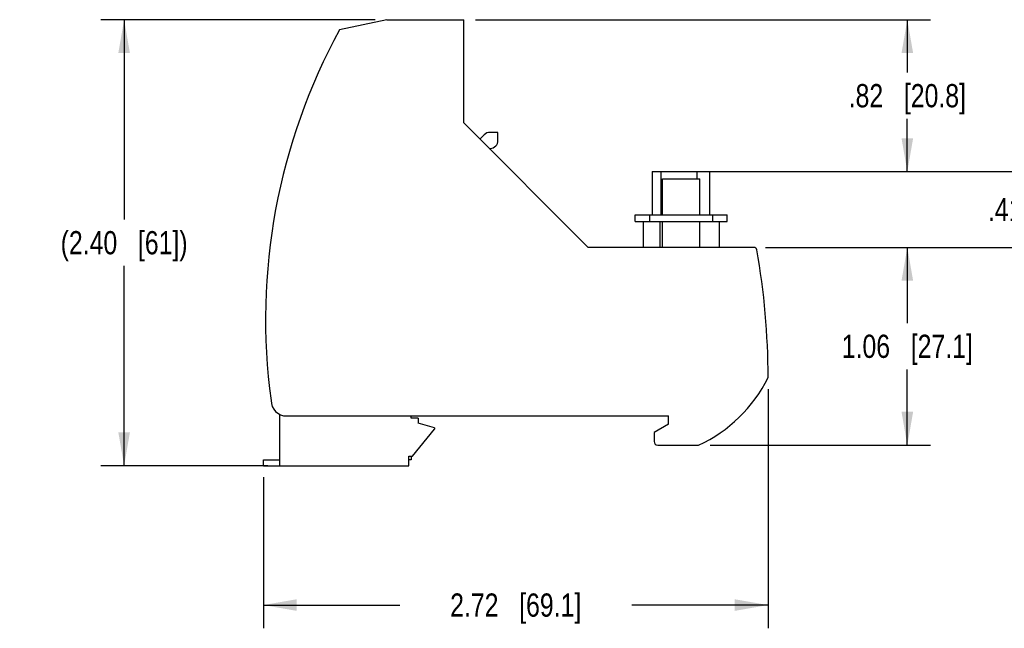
# Model space of a CAD drawing. Header units: inches. Extents: x 0 to 22, y 0 to 17.
# Tile 14 of 20: x 13.8 to 19.1, y 4.6 to 7.9. Entities that reach past the tile are written whole.
import ezdxf

# ---------------------------------------------------------------- set-up
doc = ezdxf.new("R2010")
doc.units = ezdxf.units.IN
doc.header["$LTSCALE"] = 1.21
doc.header["$MEASUREMENT"] = 0
doc.layers.get('0').update_dxf_attribs({"linetype": 'CONTINUOUS'})
doc.layers.add('DIMENSIONS', color=7, linetype='CONTINUOUS')
doc.styles.get("Standard").update_dxf_attribs({"font": 'txt', "width": 0.8})
doc.dimstyles.new('DIMSTYLE_1', dxfattribs={"dimtxt": 0.125, "dimasz": 0.18, "dimexe": 0.125, "dimexo": 0.0625, "dimgap": 0.0625, "dimtad": 0, "dimtih": 1, "dimtoh": 1, "dimzin": 4, "dimdsep": 46, "dimtxsty": 'STANDARD', "dimblk": '_FILLED', "dimblk1": '_FILLED', "dimblk2": '_FILLED', "dimcen": 0.09, "dimadec": 0, "dimazin": 0, "dimtp": 0.01, "dimtm": 0.01, "dimtfac": 1, "dimtofl": 0, "dimtmove": 0, "dimatfit": 3, "dimldrblk": '_FILLED', "dimfxl": 1, "dimtolj": 1, "dimtzin": 4, "dimarcsym": 0})

# ---------------------------------------------------------------- blocks, each defined once
blk = doc.blocks.new('_FILLED')
at = {"color": 0, "linetype": 'BYBLOCK'}
blk.add_solid([(0, 0), (-1, 0.174), (-1, -0.174)], dxfattribs=at)
blk = doc.blocks.new('*D7')
at = {"layer": 'DIMENSIONS', "color": 2, "linetype": 'CONTINUOUS'}
for p, q in [((15.761, 7.8819), (14.2841, 7.8819)), ((14.4091, 7.8819), (14.4091, 6.8067)), ((14.4091, 5.4815), (14.4091, 6.5567)), ((15.1832, 5.4815), (14.2841, 5.4815))]:
    blk.add_line(p, q, dxfattribs=at)
at = {"layer": 'DIMENSIONS', "color": 2, "linetype": 'CONTINUOUS', "xscale": 0.18, "yscale": 0.18, "zscale": 0.18}
for p, rotation in [((14.4091, 7.8819), 90), ((14.4091, 5.4815), 270)]:
    blk.add_blockref('_FILLED', p, dxfattribs=dict(at, rotation=rotation))
at = {"layer": 'DIMENSIONS', "color": 2, "linetype": 'CONTINUOUS', "insert": (14.4091, 6.7442), "char_height": 0.125, "width": 1.125, "attachment_point": 2, "line_spacing_factor": 0.9}
blk.add_mtext('(2.40{\\Ftxt.shx;\\W1.000000;\\H0.125000; }[61])', dxfattribs=at)
blk = doc.blocks.new('*D8')
at = {"layer": 'DIMENSIONS', "color": 2, "linetype": 'CONTINUOUS'}
for p, q in [((17.8776, 5.8934), (17.8776, 4.6065)), ((15.1591, 5.419), (15.1591, 4.6065)), ((15.1591, 4.7315), (15.8933, 4.7315)), ((17.8776, 4.7315), (17.1433, 4.7315))]:
    blk.add_line(p, q, dxfattribs=at)
at = {"layer": 'DIMENSIONS', "color": 2, "linetype": 'CONTINUOUS', "xscale": 0.18, "yscale": 0.18, "zscale": 0.18, "rotation": 180}
blk.add_blockref('_FILLED', (15.1591, 4.7315), dxfattribs=at)
at = {"layer": 'DIMENSIONS', "color": 2, "linetype": 'CONTINUOUS', "xscale": 0.18, "yscale": 0.18, "zscale": 0.18}
blk.add_blockref('_FILLED', (17.8776, 4.7315), dxfattribs=at)
at = {"layer": 'DIMENSIONS', "color": 2, "linetype": 'CONTINUOUS', "insert": (16.5183, 4.794), "char_height": 0.125, "width": 1.125, "attachment_point": 2, "line_spacing_factor": 0.9}
blk.add_mtext('2.72{\\Ftxt.shx;\\W1.000000;\\H0.125000; }[69.1]', dxfattribs=at)
blk = doc.blocks.new('*D9')
at = {"layer": 'DIMENSIONS', "color": 2, "linetype": 'CONTINUOUS'}
for p, q in [((19.3776, 7.0641), (19.3776, 7.4241)), ((17.5578, 7.0641), (19.5026, 7.0641)), ((17.864, 6.6567), (19.5026, 6.6567)), ((19.3776, 6.6567), (19.3776, 6.2967))]:
    blk.add_line(p, q, dxfattribs=at)
at = {"layer": 'DIMENSIONS', "color": 2, "linetype": 'CONTINUOUS', "xscale": 0.18, "yscale": 0.18, "zscale": 0.18}
for p, rotation in [((19.3776, 7.0641), 270), ((19.3776, 6.6567), 90)]:
    blk.add_blockref('_FILLED', p, dxfattribs=dict(at, rotation=rotation))
at = {"layer": 'DIMENSIONS', "color": 2, "linetype": 'CONTINUOUS', "insert": (19.3776, 6.9229), "char_height": 0.125, "width": 1.025, "attachment_point": 2, "line_spacing_factor": 0.9}
blk.add_mtext('.41{\\Ftxt.shx;\\W1.000000;\\H0.125000; }[10.4]', dxfattribs=at)
blk = doc.blocks.new('*D10')
at = {"layer": 'DIMENSIONS', "color": 2, "linetype": 'CONTINUOUS'}
for p, q in [((16.3015, 7.8819), (18.7526, 7.8819)), ((18.6276, 7.8819), (18.6276, 7.598)), ((18.6276, 7.0641), (18.6276, 7.348)), ((17.5578, 7.0641), (18.7526, 7.0641))]:
    blk.add_line(p, q, dxfattribs=at)
at = {"layer": 'DIMENSIONS', "color": 2, "linetype": 'CONTINUOUS', "xscale": 0.18, "yscale": 0.18, "zscale": 0.18}
for p, rotation in [((18.6276, 7.8819), 90), ((18.6276, 7.0641), 270)]:
    blk.add_blockref('_FILLED', p, dxfattribs=dict(at, rotation=rotation))
at = {"layer": 'DIMENSIONS', "color": 2, "linetype": 'CONTINUOUS', "insert": (18.6276, 7.5355), "char_height": 0.125, "width": 1.025, "attachment_point": 2, "line_spacing_factor": 0.9}
blk.add_mtext('.82{\\Ftxt.shx;\\W1.000000;\\H0.125000; }[20.8]', dxfattribs=at)
blk = doc.blocks.new('*D11')
at = {"layer": 'DIMENSIONS', "color": 2, "linetype": 'CONTINUOUS'}
for p, q in [((17.864, 6.6567), (18.7526, 6.6567)), ((18.6276, 6.6567), (18.6276, 6.2492)), ((18.6276, 5.5917), (18.6276, 5.9992)), ((17.5661, 5.5917), (18.7526, 5.5917))]:
    blk.add_line(p, q, dxfattribs=at)
at = {"layer": 'DIMENSIONS', "color": 2, "linetype": 'CONTINUOUS', "xscale": 0.18, "yscale": 0.18, "zscale": 0.18}
for p, rotation in [((18.6276, 6.6567), 90), ((18.6276, 5.5917), 270)]:
    blk.add_blockref('_FILLED', p, dxfattribs=dict(at, rotation=rotation))
at = {"layer": 'DIMENSIONS', "color": 2, "linetype": 'CONTINUOUS', "insert": (18.6276, 6.1867), "char_height": 0.125, "width": 1.125, "attachment_point": 2, "line_spacing_factor": 0.9}
blk.add_mtext('1.06{\\Ftxt.shx;\\W1.000000;\\H0.125000; }[27.1]', dxfattribs=at)

msp = doc.modelspace()

# ---------------------------------------------------------------- linework, layer by layer
at = {"color": 7, "linetype": 'CONTINUOUS'}
for p, q in [((15.8235, 7.8819), (15.5697, 7.8279)), ((15.8235, 7.8819), (16.239, 7.8819)), ((16.239, 7.326), (16.239, 7.8819)), ((16.9083, 6.6567), (16.239, 7.326)), ((16.4177, 7.2756), (16.3795, 7.2756)), ((16.4228, 7.2323), (16.4228, 7.2704)), ((16.3489, 7.2629), (16.3255, 7.2395)), ((16.3761, 7.1888), (16.381, 7.189)), ((17.2536, 7.0641), (17.5646, 7.0641)), ((17.2536, 7.0641), (17.2536, 6.8319)), ((17.3024, 6.8319), (17.3024, 7.0641)), ((17.4953, 7.0248), (17.4953, 7.0641)), ((17.5646, 6.8319), (17.5646, 7.0641)), ((17.3087, 7.0248), (17.5095, 7.0248)), ((17.3087, 6.8319), (17.3087, 7.0248)), ((17.5095, 6.8319), (17.5095, 7.0248)), ((17.161, 6.8319), (17.6571, 6.8319)), ((17.161, 6.7964), (17.161, 6.8319)), ((17.161, 6.7964), (17.6571, 6.7964)), ((17.2043, 6.7964), (17.2043, 6.6567)), ((17.2398, 6.7964), (17.2398, 6.8319)), ((17.2938, 6.7964), (17.2938, 6.6567)), ((17.3087, 6.6567), (17.3087, 6.7964)), ((17.5095, 6.6567), (17.5095, 6.7964)), ((17.5784, 6.8319), (17.5784, 6.7964)), ((17.6138, 6.7964), (17.6138, 6.6567)), ((17.6571, 6.7964), (17.6571, 6.8319)), ((17.8015, 6.6567), (16.9083, 6.6567)), ((15.2457, 5.7587), (15.2457, 5.4815)), ((15.2843, 5.7492), (17.3421, 5.7492)), ((15.9543, 5.7374), (15.9543, 5.7492)), ((15.9937, 5.7374), (15.9543, 5.7374)), ((15.9937, 5.7374), (15.9937, 5.7098)), ((17.3421, 5.7059), (17.3421, 5.7492)), ((15.9622, 5.5327), (16.0803, 5.6783)), ((16.0803, 5.6862), (15.9937, 5.7098)), ((16.0803, 5.6862), (16.0803, 5.6783)), ((17.3421, 5.7059), (17.2634, 5.6604)), ((17.2634, 5.6604), (17.2634, 5.6114)), ((17.2831, 5.5917), (17.5036, 5.5917)), ((15.9425, 5.5327), (15.9622, 5.5327)), ((15.9425, 5.4815), (15.9425, 5.5327)), ((15.9543, 5.5327), (15.9543, 5.513)), ((15.1591, 5.4815), (15.1591, 5.513)), ((15.1591, 5.513), (15.2457, 5.513)), ((15.1591, 5.4815), (15.9425, 5.4815)), ((15.9543, 5.513), (15.9425, 5.513))]:
    msp.add_line(p, q, dxfattribs=at)
for centre, radius, start, end in [((18.4143, 6.2697), 3.2435, 151.2873, 187.7371), ((16.3795, 7.2323), 0.0433, 90, 135), ((16.4177, 7.2704), 0.00512, 0, 90), ((16.3795, 7.2323), 0.0433, 271.8745, 360), ((17.8015, 6.6409), 0.0157, 10.0611, 90), ((13.9406, 5.9559), 3.937, 0, 10.0611), ((17.1723, 6.306), 0.7874, 294.8771, 333.5951), ((15.2843, 5.833), 0.0839, 180, 270), ((17.2831, 5.6114), 0.0197, 180, 270)]:
    msp.add_arc(centre, radius, start, end, dxfattribs=at)

# ---------------------------------------------------------------- dimensions: what is measured, and where the dimension line sits
at = {"layer": 'DIMENSIONS', "color": 2, "linetype": 'CONTINUOUS'}
dim = msp.add_linear_dim(base=(14.4091, 7.8819), p1=(15.2457, 5.4815), p2=(15.8235, 7.8819), angle=90, text='(<>)', dimstyle='DIMSTYLE_1', dxfattribs=at)
dim.commit()
dim.dimension.update_dxf_attribs({"geometry": '*D7', "text_midpoint": (14.4091, 6.6817), "dimtype": 160})
for base, p1, p2, angle, picture, middle in [((18.6276, 7.8819), (17.4953, 7.0641), (16.239, 7.8819), 90, '*D10', (18.6276, 7.473)), ((19.3776, 7.0641), (17.8015, 6.6567), (17.4953, 7.0641), 90, '*D9', (19.3776, 6.8604)), ((18.62757, 5.59171), (17.80152, 6.65667), (17.50356, 5.59171), 270, '*D11', (18.62757, 6.12419))]:
    dim = msp.add_linear_dim(base=base, p1=p1, p2=p2, angle=angle, dimstyle='DIMSTYLE_1', dxfattribs=at)
    dim.commit()
    dim.dimension.update_dxf_attribs({"geometry": picture, "text_midpoint": middle, "dimtype": 160})
dim = msp.add_linear_dim(base=(17.8776, 4.7315), p1=(15.1591, 5.4815), p2=(17.8776, 5.9559), dimstyle='DIMSTYLE_1', dxfattribs=at)
dim.commit()
dim.dimension.update_dxf_attribs({"geometry": '*D8', "text_midpoint": (16.5183, 4.7315), "dimtype": 160})

doc.saveas('drawing.dxf')
